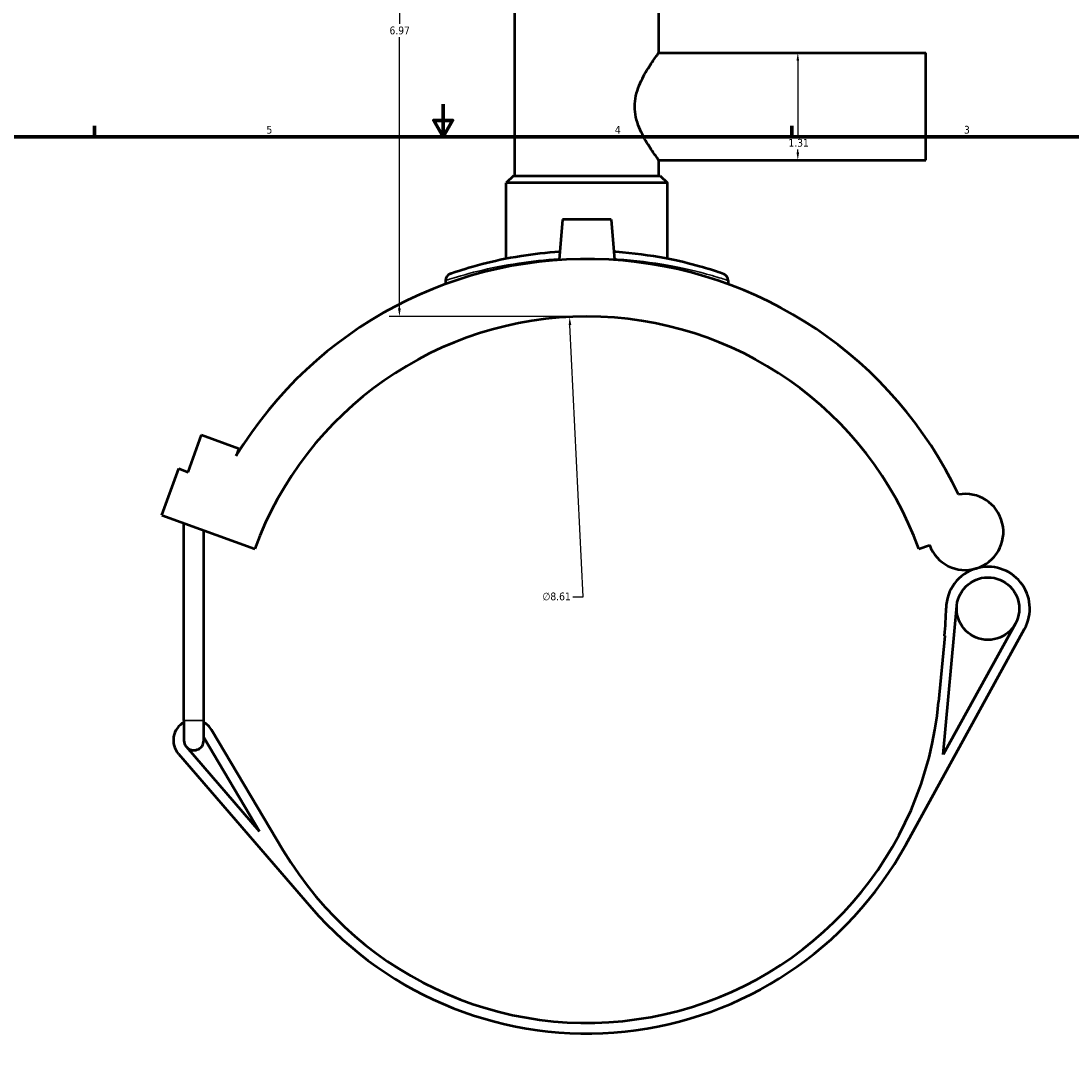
# Model space of a CAD drawing. Header units: inches. Extents: x -0.9 to 49.3, y -1.4 to 48.
# Tile 4 of 9: x 11.9 to 24.6, y 9.8 to 22.4. Entities that reach past the tile are written whole.
import ezdxf

# ---------------------------------------------------------------- set-up
doc = ezdxf.new("R2010")
doc.units = ezdxf.units.IN
doc.header["$MEASUREMENT"] = 0
for name, color, linetype, lineweight in [('Border (ANSI)', 7, 'Continuous', 70), ('Dimension (ANSI)', 7, 'Continuous', 25), ('Visible (ANSI)', 7, 'Continuous', 50), ('Visible Narrow (ANSI)', 7, 'Continuous', 35)]:
    doc.layers.add(name, color=color, linetype=linetype, lineweight=lineweight)
doc.styles.add('Note Text (ANSI)', font='tahoma.ttf')
doc.dimstyles.new('Default (ANSI)', dxfattribs={"dimtxt": 0.094488, "dimasz": 0.098425, "dimexe": 0.125, "dimexo": 0.0625, "dimgap": 0.031496, "dimtad": 0, "dimtih": 1, "dimtoh": 1, "dimrnd": 1e-08, "dimzin": 4, "dimdsep": 46, "dimtxsty": 'Note Text (ANSI)', "dimcen": 0.09, "dimdle": 0.393701, "dimclrd": 256, "dimclre": 256, "dimclrt": 5, "dimadec": 0, "dimazin": 1, "dimtfac": 1, "dimtofl": 0, "dimtmove": 0, "dimatfit": 3, "dimfxl": 1, "dimtolj": 1, "dimtzin": 4, "dimlwd": -1, "dimlwe": -1, "dimarcsym": 0})

# ---------------------------------------------------------------- blocks, each defined once
blk = doc.blocks.new('Borders Default Border')
at = {"layer": 'Border (ANSI)'}
for p, q in [((12.75, 21), (12.75, 21.134)), ((21.25, 21), (21.25, 21.134))]:
    blk.add_line(p, q, dxfattribs=at)
at = {"layer": 'Border (ANSI)', "flags": 128}
for points in [[(17, 21.4), (17, 21), (16.885, 21.2), (17.115, 21.2), (17, 21)], [(0.5, 1), (0.5, 21), (33.5, 21), (33.5, 1), (0.5, 1)]]:
    blk.add_lwpolyline(points, dxfattribs=at)
at = {"layer": 'Border (ANSI)', "color": 5, "true_color": 0x0000ff, "char_height": 0.0945, "attachment_point": 7, "style": 'Note Text (ANSI)'}
for s, insert in [('5', (14.847, 21.038)), ('4', (19.092, 21.04)), ('3', (23.346, 21.038))]:
    blk.add_mtext(s, dxfattribs=dict(at, insert=insert))
blk = doc.blocks.new('*D6')
at = {"layer": 'Defpoints', "color": 0, "transparency": 16777216}
for p in [(18.54, 18.805), (18.96, 10.205)]:
    blk.add_point(p, dxfattribs=at)
at = {"layer": 'Dimension (ANSI)', "transparency": 16777216}
for p, q in [((18.707, 15.395), (18.545, 18.707)), ((18.579, 15.395), (18.707, 15.395))]:
    blk.add_line(p, q, dxfattribs=at)
blk.add_solid([(18.561, 18.708), (18.529, 18.706), (18.54, 18.805)], dxfattribs=at)
at = {"layer": 'Dimension (ANSI)', "color": 5, "transparency": 16777216, "insert": (18.209, 15.446), "char_height": 0.0945, "attachment_point": 1, "style": 'Note Text (ANSI)'}
blk.add_mtext('\\A1;∅8.61', dxfattribs=at)
blk = doc.blocks.new('*D7')
at = {"layer": 'Defpoints', "color": 0, "transparency": 16777216}
for p in [(21.321, 22.026), (21.321, 20.715), (21.321, 20.715)]:
    blk.add_point(p, dxfattribs=at)
at = {"layer": 'Dimension (ANSI)', "transparency": 16777216}
for p, q in [((21.321, 21.927), (21.321, 21.006)), ((21.321, 20.813), (21.321, 20.845))]:
    blk.add_line(p, q, dxfattribs=at)
for points in [[(21.305, 21.927), (21.337, 21.927), (21.321, 22.026)], [(21.305, 20.813), (21.337, 20.813), (21.321, 20.715)]]:
    blk.add_solid(points, dxfattribs=at)
at = {"layer": 'Dimension (ANSI)', "color": 5, "transparency": 16777216, "insert": (21.207, 20.975), "char_height": 0.0945, "attachment_point": 1, "style": 'Note Text (ANSI)'}
blk.add_mtext('\\A1;1.31', dxfattribs=at)
blk = doc.blocks.new('*D8')
at = {"layer": 'Defpoints', "color": 0, "transparency": 16777216}
for p in [(16.467, 25.78), (18.354, 25.78), (18.75, 18.81)]:
    blk.add_point(p, dxfattribs=at)
at = {"layer": 'Dimension (ANSI)', "transparency": 16777216}
for p, q in [((18.292, 25.78), (16.342, 25.78)), ((16.467, 25.682), (16.467, 22.376)), ((16.467, 18.909), (16.467, 22.215)), ((18.688, 18.81), (16.342, 18.81))]:
    blk.add_line(p, q, dxfattribs=at)
for points in [[(16.45, 25.682), (16.483, 25.682), (16.467, 25.78)], [(16.45, 18.909), (16.483, 18.909), (16.467, 18.81)]]:
    blk.add_solid(points, dxfattribs=at)
at = {"layer": 'Dimension (ANSI)', "color": 5, "transparency": 16777216, "insert": (16.346, 22.345), "char_height": 0.0945, "attachment_point": 1, "style": 'Note Text (ANSI)'}
blk.add_mtext('\\A1;6.97', dxfattribs=at)

msp = doc.modelspace()

# ---------------------------------------------------------------- linework, layer by layer
at = {"layer": 'Visible (ANSI)'}
for p, q in [((17.872, 20.524), (17.872, 24.038)), ((19.628, 22.026), (19.628, 24.038)), ((19.628, 22.026), (22.88, 22.026)), ((22.88, 20.715), (22.88, 22.026)), ((19.628, 20.715), (22.88, 20.715)), ((19.628, 20.524), (19.628, 20.715)), ((17.855, 20.524), (17.769, 20.438)), ((17.855, 20.524), (19.646, 20.524)), ((19.646, 20.524), (19.732, 20.438)), ((19.732, 20.438), (17.769, 20.438)), ((17.769, 19.514), (17.769, 20.438)), ((19.732, 19.514), (19.732, 20.438)), ((18.455, 19.991), (18.412, 19.5)), ((19.045, 19.991), (18.455, 19.991)), ((19.045, 19.991), (19.088, 19.5)), ((17.028, 19.249), (17.028, 19.206)), ((20.472, 19.249), (20.472, 19.206)), ((13.891, 16.915), (14.056, 17.368)), ((14.056, 17.368), (14.509, 17.203)), ((14.509, 17.203), (14.476, 17.111)), ((13.572, 16.39), (13.778, 16.956)), ((13.778, 16.956), (13.891, 16.915)), ((13.572, 16.39), (14.705, 15.978)), ((13.841, 13.887), (13.841, 16.292)), ((14.082, 13.887), (14.082, 16.204)), ((22.796, 15.978), (22.926, 16.025)), ((23.094, 13.47), (23.259, 15.285)), ((22.636, 12.369), (24.085, 15.004)), ((23.972, 15.067), (23.094, 13.47)), ((23.111, 14.919), (23.037, 14.115)), ((13.841, 13.887), (13.841, 13.644)), ((14.082, 13.644), (14.082, 13.887)), ((15.051, 12.303), (14.177, 13.772)), ((14.763, 12.534), (13.871, 13.565)), ((14.082, 13.677), (14.763, 12.534)), ((13.773, 13.481), (15.396, 11.604))]:
    msp.add_line(p, q, dxfattribs=at)
msp.add_circle((23.638, 15.25), 0.381, dxfattribs=at)
for centre, radius, start, end in [((18.75, 14.505), 5.006, 25.2396, 148.6351), ((17.114, 19.249), 0.0861, 109.0269, 180), ((20.386, 19.249), 0.0861, 0, 70.9731), ((18.75, 14.505), 4.305, 20, 160), ((23.362, 16.184), 0.464, 200, 100.4099), ((23.638, 15.25), 0.51, 106.4663, 179.3042), ((23.638, 15.25), 0.51, 331.198, 106.4663), ((18.823, 15.309), 4.305, 354.8026, 359.3042), ((18.75, 14.505), 4.305, 210.7624, 354.8026), ((13.962, 13.644), 0.25, 118.8657, 220.8607), ((13.962, 13.644), 0.25, 30.7624, 61.1343), ((13.962, 13.644), 0.121, 180, 220.8607), ((13.962, 13.644), 0.121, 220.8607, 0), ((18.75, 14.505), 4.434, 220.8607, 331.198)]:
    msp.add_arc(centre, radius, start, end, dxfattribs=at)
for points, knots in [([(19.628, 20.715), (19.628, 20.715), (19.625, 20.719), (19.612, 20.737), (19.602, 20.75), (19.578, 20.784), (19.563, 20.805), (19.531, 20.852), (19.513, 20.879), (19.461, 20.964), (19.42, 21.035), (19.372, 21.154), (19.359, 21.196), (19.34, 21.282), (19.335, 21.326), (19.335, 21.414), (19.34, 21.458), (19.359, 21.545), (19.372, 21.586), (19.42, 21.706), (19.461, 21.777), (19.513, 21.862), (19.531, 21.888), (19.563, 21.936), (19.578, 21.957), (19.602, 21.991), (19.612, 22.004), (19.625, 22.022), (19.628, 22.026), (19.628, 22.026)], [2.652903, 2.652903, 2.652903, 2.652903, 2.981089, 2.981089, 3.309276, 3.309276, 3.637463, 3.637463, 3.96565, 3.96565, 4.635728, 4.635728, 4.970767, 4.970767, 5.305805, 5.305805, 5.640844, 5.640844, 5.975883, 5.975883, 6.645961, 6.645961, 6.974148, 6.974148, 7.302335, 7.302335, 7.630521, 7.630521, 7.958708, 7.958708, 7.958708, 7.958708]), ([(18.42, 19.599), (18.256, 19.588), (18.098, 19.57), (17.771, 19.518), (17.609, 19.482), (17.313, 19.406), (17.194, 19.367), (17.102, 19.336), (17.086, 19.331), (17.086, 19.331)], [20.780492, 20.780492, 20.780492, 20.780492, 22.052722, 22.052722, 23.63078, 23.63078, 25.585377, 25.585377, 26.589153, 26.589153, 26.589153, 26.589153]), ([(20.414, 19.331), (20.414, 19.331), (20.392, 19.338), (20.301, 19.368), (20.224, 19.393), (20.011, 19.453), (19.867, 19.489), (19.522, 19.554), (19.319, 19.582), (19.096, 19.598), (19.088, 19.598), (19.08, 19.599)], [13.294583, 13.294583, 13.294583, 13.294583, 14.466352, 14.466352, 15.824677, 15.824677, 17.373948, 17.373948, 19.039286, 19.039286, 19.103259, 19.103259, 19.103259, 19.103259])]:
    msp.add_open_spline(points, degree=3, knots=knots, dxfattribs=at)
at = {"layer": 'Visible Narrow (ANSI)'}
msp.add_line((13.843, 13.887), (14.081, 13.887), dxfattribs=at)
msp.add_arc((20.386, 19.249), 0.0861, 3.5487, 67.4244, dxfattribs=at)
for points, knots in [([(17.028, 19.249), (17.028, 19.249), (17.045, 19.255), (17.14, 19.285), (17.263, 19.323), (17.569, 19.398), (17.736, 19.433), (18.076, 19.484), (18.242, 19.503), (18.413, 19.513)], [-26.589153, -26.589153, -26.589153, -26.589153, -25.585377, -25.585377, -23.63078, -23.63078, -22.052722, -22.052722, -20.770515, -20.770515, -20.770515, -20.770515]), ([(19.087, 19.513), (19.097, 19.512), (19.107, 19.512), (19.339, 19.497), (19.549, 19.469), (19.905, 19.405), (20.055, 19.369), (20.276, 19.311), (20.355, 19.286), (20.45, 19.257), (20.472, 19.249), (20.472, 19.249)], [-19.113235, -19.113235, -19.113235, -19.113235, -19.039286, -19.039286, -17.373948, -17.373948, -15.824677, -15.824677, -14.466352, -14.466352, -13.294583, -13.294583, -13.294583, -13.294583])]:
    msp.add_open_spline(points, degree=3, knots=knots, dxfattribs=at)

# ---------------------------------------------------------------- block references
msp.add_blockref('Borders Default Border', (0, 0))

# ---------------------------------------------------------------- dimensions: what is measured, and where the dimension line sits
at = {"layer": 'Dimension (ANSI)'}
for base, p1, p2, angle, override, picture, middle in [((16.467, 25.78), (18.75, 18.81), (18.354, 25.78), 90, {"dimgap": 0.031496, "dimdec": 2, "dimtol": 0, "dimlim": 0, "dimtp": 0, "dimtm": 0, "dimtdec": 2, "dimatfit": 1}, '*D8', (16.467, 22.295)), ((21.321, 20.715), (21.321, 22.026), (21.321, 20.715), 270, {"dimgap": 0.031496, "dimdec": 2, "dimse1": 1, "dimse2": 1, "dimtol": 0, "dimlim": 0, "dimtp": 0, "dimtm": 0, "dimtdec": 2, "dimatfit": 1}, '*D7', (21.321, 20.926))]:
    dim = msp.add_linear_dim(base=base, p1=p1, p2=p2, angle=angle, dimstyle='Default (ANSI)', override=override, dxfattribs=at)
    dim.commit()
    dim.dimension.update_dxf_attribs({"geometry": picture, "text_midpoint": middle, "dimtype": 160})
dim = msp.add_diameter_dim_2p(p1=(18.96, 10.205), p2=(18.54, 18.805), dimstyle='Default (ANSI)', override={"dimgap": 0.031496, "dimdec": 2, "dimlfac": 1, "dimtol": 0, "dimlim": 0, "dimtp": 0, "dimtm": 0, "dimtdec": 2}, dxfattribs=at)
dim.commit()
dim.dimension.update_dxf_attribs({"geometry": '*D6', "text_midpoint": (18.378, 15.395), "dimtype": 163})

doc.saveas('drawing.dxf')
